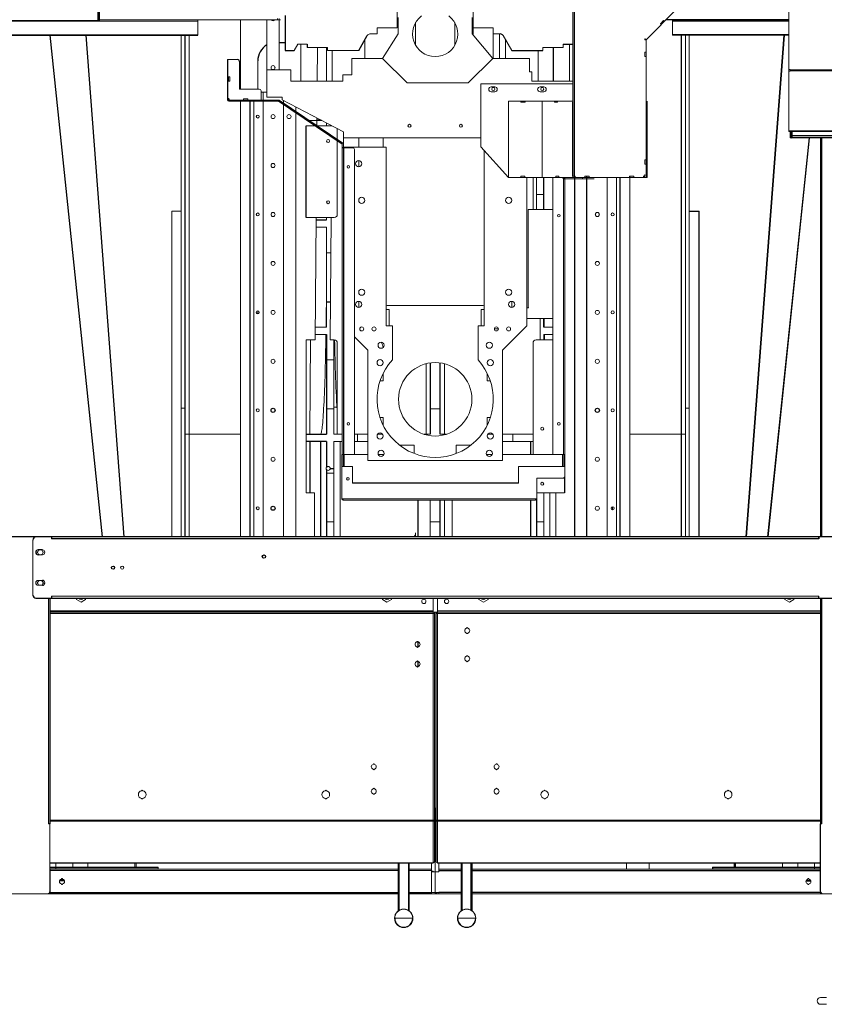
# Model space of a CAD drawing. Header units: inches. Extents: x -20 to 100, y -11 to 104.
# Tile 2 of 6: x 22 to 73, y -7 to 56. Entities that reach past the tile are written whole.
import ezdxf

# ---------------------------------------------------------------- set-up
doc = ezdxf.new("R2010")
doc.units = ezdxf.units.IN
doc.header["$MEASUREMENT"] = 0

msp = doc.modelspace()

# ---------------------------------------------------------------- linework, layer by layer
at = {"color": 142, "linetype": 'Continuous', "lineweight": 18, "true_color": 0x0080c0}
for p, q in [((57.252, 63.008), (57.252, 46.079)), ((45.965, 55.709), (45.965, 57.813)), ((50.846, 57.813), (50.846, 55.244)), ((71.161, 57.116), (71.161, 49.035)), ((46.024, 56.378), (46.024, 55.315)), ((50.787, 55.315), (50.787, 56.378)), ((26.791, 56.185), (9.232, 56.185)), ((33.13, 56.142), (9.232, 56.142)), ((9.232, 56.139), (33.13, 56.139)), ((26.791, 56.224), (26.713, 56.224)), ((38.445, 56.22), (26.713, 56.22)), ((26.752, 56.224), (26.752, 56.22)), ((33.13, 56.22), (33.13, 55.236)), ((35.886, 56.22), (35.886, 51.772)), ((37.579, 56.22), (37.579, 51.24)), ((38.248, 56.299), (38.248, 56.22)), ((38.366, 53.012), (38.366, 56.299)), ((47.146, 54.584), (47.146, 56.046)), ((49.665, 54.584), (49.665, 56.046)), ((62.904, 55.976), (63.1, 56.172)), ((62.959, 55.92), (62.904, 55.976)), ((62.905, 55.977), (62.961, 55.921)), ((63.1, 56.172), (63.156, 56.116)), ((63.681, 56.22), (63.681, 55.236)), ((71.161, 56.139), (63.681, 56.139)), ((26.993, 22.953), (23.637, 55.236)), ((28.369, 22.953), (25.921, 55.236)), ((28.398, 22.953), (25.95, 55.236)), ((32.067, 55.236), (32.067, 22.953)), ((32.579, 55.236), (32.579, 22.953)), ((44.208, 55.315), (44.665, 55.315)), ((44.665, 55.709), (45.965, 55.709)), ((44.665, 55.315), (44.665, 55.709)), ((46.024, 55.315), (45.02, 53.74)), ((52.106, 53.74), (50.787, 55.315)), ((50.846, 55.709), (52.146, 55.709)), ((52.146, 55.709), (52.146, 53.74)), ((52.146, 55.315), (52.604, 55.315)), ((52.539, 53.74), (52.539, 55.315)), ((52.774, 55.216), (53.327, 54.252)), ((71.161, 55.236), (63.681, 55.236)), ((64.508, 55.236), (64.508, 22.953)), ((64.744, 55.236), (64.744, 22.953)), ((39.331, 54.252), (39.57, 54.665)), ((39.57, 54.665), (40.177, 54.665)), ((39.762, 54.665), (39.762, 52.283)), ((43.878, 54.939), (43.878, 53.74)), ((52.933, 53.74), (52.933, 54.939)), ((56.634, 54.449), (56.634, 54.665)), ((57.049, 52.283), (57.049, 54.665)), ((61.898, 54.969), (61.921, 54.993)), ((61.898, 54.969), (61.898, 54.937)), ((61.898, 54.937), (61.976, 54.937)), ((61.921, 54.993), (61.976, 54.937)), ((61.976, 54.937), (61.976, 46.079)), ((40.177, 54.449), (41.476, 54.449)), ((40.824, 54.449), (40.808, 52.283)), ((41.417, 54.449), (41.417, 52.283)), ((41.476, 54.449), (41.476, 54.252)), ((41.476, 54.252), (43.484, 54.252)), ((41.771, 52.283), (41.785, 54.252)), ((55.026, 54.252), (55.04, 52.283)), ((55.335, 54.449), (56.634, 54.449)), ((55.335, 54.252), (55.335, 54.449)), ((61.898, 54.149), (61.898, 53.874)), ((61.898, 54.149), (61.976, 54.149)), ((61.976, 53.874), (61.898, 53.874)), ((35.11, 53.661), (35.031, 53.661)), ((35.11, 53.661), (35.11, 53.662)), ((35.11, 53.662), (35.701, 53.662)), ((35.819, 53.543), (35.819, 51.772)), ((36.988, 51.772), (36.988, 53.583)), ((43.051, 52.677), (43.051, 53.74)), ((43.051, 53.74), (45.02, 53.74)), ((45.02, 53.74), (46.594, 52.165)), ((50.531, 52.165), (52.106, 53.74)), ((52.106, 53.74), (54.469, 53.74)), ((54.469, 53.74), (54.469, 52.874)), ((37.579, 53.012), (39.114, 53.012)), ((38.091, 53.206), (38.091, 53.093)), ((39.114, 53.012), (39.114, 52.283)), ((42.461, 52.283), (42.461, 52.677)), ((42.461, 52.677), (43.051, 52.677)), ((54.469, 52.874), (54.626, 52.874)), ((54.626, 52.874), (54.626, 52.283)), ((71.24, 53.038), (71.161, 53.038)), ((71.24, 52.926), (71.161, 52.926)), ((71.24, 53.038), (71.24, 52.926)), ((76.831, 53.008), (71.24, 53.008)), ((35.11, 52.559), (35.11, 52.284)), ((35.11, 52.559), (35.189, 52.559)), ((35.189, 52.284), (35.11, 52.284)), ((35.189, 52.559), (35.189, 52.284)), ((39.114, 52.283), (42.461, 52.283)), ((46.594, 52.165), (50.531, 52.165)), ((51.346, 52.105), (57.252, 52.105)), ((51.346, 48.047), (51.346, 52.105)), ((54.626, 52.283), (57.252, 52.283)), ((35.819, 51.772), (37.079, 51.772)), ((37.197, 51.654), (37.197, 51.063)), ((37.579, 51.575), (37.197, 51.575)), ((37.343, 51.063), (37.343, 51.575)), ((52.006, 51.908), (52.243, 51.908)), ((52.243, 51.593), (52.006, 51.593)), ((55.156, 51.908), (55.392, 51.908)), ((55.392, 51.593), (55.156, 51.593)), ((35.118, 51.063), (38.331, 51.063)), ((35.118, 50.984), (38.323, 50.984)), ((36.075, 51.063), (35.228, 51.063)), ((35.886, 51.063), (35.886, 51.063)), ((35.886, 22.953), (35.886, 50.984)), ((36.075, 51.063), (36.075, 51.142)), ((36.075, 51.142), (36.35, 51.142)), ((36.35, 51.142), (36.35, 51.063)), ((37.197, 51.063), (36.35, 51.063)), ((36.735, 51.063), (36.735, 51.063)), ((36.735, 22.953), (36.735, 50.984)), ((37.343, 22.953), (37.343, 50.984)), ((37.579, 51.24), (38.563, 51.24)), ((38.331, 51.063), (38.331, 51.063)), ((42.462, 48.296), (38.371, 51.048)), ((38.563, 51.24), (38.563, 51.078)), ((42.5, 49.016), (38.563, 51.078)), ((38.642, 51.037), (38.642, 50.866)), ((38.642, 50.771), (38.642, 22.953)), ((57.252, 51), (53.118, 51)), ((53.118, 46.079), (53.118, 51)), ((53.925, 50.921), (53.925, 51)), ((54.201, 50.921), (53.925, 50.921)), ((54.201, 51), (54.201, 50.921)), ((55.28, 50.921), (55.286, 50.921)), ((55.28, 46.157), (55.28, 50.921)), ((55.283, 50.921), (55.283, 51)), ((55.286, 46.157), (55.286, 50.921)), ((56.073, 50.921), (56.073, 51)), ((56.268, 50.921), (56.073, 50.921)), ((56.268, 51), (56.268, 50.921)), ((57.25, 50.921), (57.25, 46.157)), ((57.25, 50.921), (57.252, 50.921)), ((61.976, 50.803), (62.055, 50.803)), ((62.055, 51), (62.055, 46.079)), ((39.429, 50.624), (39.429, 50.337)), ((39.429, 50.242), (39.429, 22.953)), ((40.095, 49.409), (40.666, 49.409)), ((41.094, 49.752), (40.298, 49.752)), ((40.621, 50), (40.606, 50)), ((40.791, 49.911), (40.787, 49.423)), ((40.807, 49.409), (41.748, 49.409)), ((41.417, 49.583), (41.417, 49.409)), ((42.106, 49.222), (42.106, 49.213)), ((42.106, 49.213), (42.106, 48.535)), ((42.5, 47.992), (42.5, 49.016)), ((71.161, 49.082), (71.24, 49.082)), ((71.24, 49.082), (71.24, 48.642)), ((71.319, 49.035), (71.319, 48.728)), ((71.358, 49.035), (71.358, 48.647)), ((71.366, 49.035), (71.366, 48.642)), ((42.106, 48.44), (42.106, 43.701)), ((42.421, 48.224), (42.421, 28.268)), ((51.346, 48.622), (42.5, 48.622)), ((43.484, 48.031), (43.484, 48.622)), ((45.059, 48.031), (45.059, 48.622)), ((69.822, 22.953), (72.493, 48.642)), ((71.319, 48.736), (71.253, 48.736)), ((71.327, 48.72), (71.358, 48.72)), ((71.335, 48.72), (71.335, 48.655)), ((71.364, 48.76), (71.364, 48.645)), ((71.364, 48.76), (71.366, 48.76)), ((71.364, 48.72), (71.366, 48.72)), ((73.209, 48.622), (73.295, 48.622)), ((73.295, 48.642), (73.295, 22.953)), ((42.421, 48.012), (42.5, 48.012)), ((42.421, 47.992), (43.091, 47.992)), ((42.5, 48.031), (45.256, 48.031)), ((43.209, 47.874), (43.209, 28.268)), ((45.256, 48.031), (45.256, 36.535)), ((53.118, 46.079), (51.346, 48.047)), ((51.555, 36.535), (51.555, 47.815)), ((37.854, 46.907), (37.854, 46.794)), ((43.484, 46.77), (43.484, 47.167)), ((61.898, 47.22), (61.898, 46.945)), ((61.898, 47.22), (61.976, 47.22)), ((61.976, 46.945), (61.898, 46.945)), ((61.898, 46.157), (61.898, 46.275)), ((62.055, 46.275), (61.976, 46.275)), ((53.118, 46.079), (62.055, 46.079)), ((53.906, 46.079), (53.906, 46.157)), ((53.906, 46.157), (54.181, 46.157)), ((54.181, 46.157), (54.181, 46.079)), ((54.311, 46.079), (54.311, 36.535)), ((54.705, 46.079), (54.705, 44.016)), ((54.921, 46.079), (54.921, 44.016)), ((55.286, 46.157), (55.28, 46.157)), ((55.283, 46.079), (55.283, 46.157)), ((55.965, 28.268), (55.965, 46.079)), ((56.17, 46.157), (56.365, 46.157)), ((56.17, 46.079), (56.17, 46.157)), ((56.354, 46.079), (56.353, 46.157)), ((56.365, 46.157), (56.365, 46.079)), ((56.587, 46.079), (56.665, 46)), ((56.665, 28.268), (56.665, 46)), ((56.752, 45.992), (56.665, 45.992)), ((56.673, 45.992), (56.673, 46.079)), ((56.716, 46.079), (56.716, 45.992)), ((56.752, 26.819), (56.752, 46.079)), ((58.642, 46), (56.752, 46)), ((57.409, 46.157), (57.25, 46.157)), ((57.409, 46.157), (57.409, 46.079)), ((57.882, 46), (57.882, 46.079)), ((58.039, 46.079), (58.039, 46.157)), ((58.039, 46.157), (58.315, 46.157)), ((58.315, 46.157), (58.315, 46.079)), ((59.469, 22.953), (59.469, 46.079)), ((60.076, 22.953), (60.076, 46.079)), ((60.913, 46.079), (60.913, 46.157)), ((60.913, 46.157), (61.189, 46.157)), ((60.925, 46.157), (60.925, 22.953)), ((61.189, 46.157), (61.189, 46.079)), ((55.394, 44.98), (54.921, 44.98)), ((43.484, 44.578), (43.484, 44.635)), ((53.327, 44.635), (53.327, 44.578)), ((32.067, 43.918), (31.449, 43.914)), ((31.449, 43.914), (31.449, 22.953)), ((54.398, 37.724), (54.398, 44.016)), ((54.398, 44.016), (55.965, 44.016)), ((58.72, 43.757), (58.72, 43.644)), ((58.957, 43.644), (58.957, 43.757)), ((64.751, 43.923), (64.751, 22.953)), ((65.389, 43.919), (64.751, 43.923)), ((65.362, 43.914), (65.389, 43.919)), ((65.389, 22.953), (65.389, 43.919)), ((41.909, 43.504), (40.095, 43.504)), ((40.744, 43.504), (40.686, 35.63)), ((41.417, 43.504), (41.417, 43.346)), ((41.649, 35.63), (41.707, 43.504)), ((41.417, 42.874), (40.739, 42.874)), ((41.417, 42.874), (41.417, 36.457)), ((41.417, 41.24), (41.69, 41.24)), ((37.854, 40.607), (37.854, 40.495)), ((43.484, 38.672), (43.484, 38.73)), ((53.327, 38.73), (53.327, 38.672)), ((43.484, 37.714), (43.484, 38.112)), ((53.327, 38.112), (53.327, 37.714)), ((36.988, 37.305), (36.988, 37.498)), ((37.854, 37.458), (37.854, 37.345)), ((45.453, 37.598), (45.256, 37.598)), ((51.437, 37.835), (45.374, 37.835)), ((45.453, 36.535), (45.453, 37.598)), ((51.358, 37.598), (51.358, 36.535)), ((51.555, 37.598), (51.358, 37.598)), ((54.409, 37.705), (54.311, 37.705)), ((54.409, 37.724), (54.398, 37.724)), ((54.409, 37.724), (54.409, 37.705)), ((55.965, 37.016), (54.311, 37.016)), ((55.965, 37.008), (54.398, 37.008)), ((55.152, 37.016), (55.162, 35.63)), ((40.692, 36.457), (41.417, 36.457)), ((45.256, 36.535), (45.65, 36.535)), ((45.65, 36.535), (45.65, 34.34)), ((51.161, 36.535), (51.555, 36.535)), ((51.161, 34.34), (51.161, 36.535)), ((52.212, 36.339), (52.473, 36.339)), ((54.311, 36.535), (52.736, 34.961)), ((55.394, 36.457), (55.965, 36.457)), ((40.686, 35.63), (40.095, 35.63)), ((40.095, 25.787), (40.095, 35.63)), ((40.337, 29.567), (40.381, 35.63)), ((41.417, 35.984), (40.689, 35.984)), ((41.909, 35.63), (41.649, 35.63)), ((41.89, 29.567), (41.89, 35.63)), ((44.075, 34.961), (43.209, 35.827)), ((55.965, 35.63), (54.902, 35.63)), ((55.965, 35.984), (55.394, 35.984)), ((55.394, 35.63), (55.394, 35.984)), ((55.439, 35.63), (55.433, 35.984)), ((42.106, 29.567), (42.106, 35.433)), ((44.075, 27.874), (44.075, 34.961)), ((52.736, 34.961), (52.736, 27.874)), ((54.705, 35.433), (54.705, 28.268)), ((38.091, 34.196), (38.091, 34.308)), ((41.89, 34.35), (41.417, 34.35)), ((45.059, 34.144), (45.059, 34.202)), ((47.815, 34.098), (47.815, 29.567)), ((48.996, 29.524), (48.996, 34.098)), ((51.752, 34.202), (51.752, 34.144)), ((44.857, 32.992), (45.059, 32.992)), ((45.059, 32.992), (45.059, 33.481)), ((51.752, 33.481), (51.752, 32.992)), ((51.954, 32.992), (51.752, 32.992)), ((32.067, 31.24), (32.303, 31.24)), ((38.091, 31.046), (38.091, 31.159)), ((41.417, 31.201), (41.89, 31.201)), ((42.074, 31.299), (41.89, 31.299)), ((48.72, 31.201), (48.091, 31.201)), ((64.744, 31.24), (64.508, 31.24)), ((45.059, 30.63), (44.857, 30.63)), ((45.059, 30.141), (45.059, 30.63)), ((51.752, 30.63), (51.752, 30.141)), ((51.954, 30.63), (51.752, 30.63)), ((35.886, 29.567), (32.303, 29.567)), ((42.421, 29.567), (41.89, 29.567)), ((44.075, 29.567), (43.209, 29.567)), ((43.415, 29.094), (43.415, 29.567)), ((45.022, 29.567), (44.702, 29.567)), ((45.059, 29.42), (45.059, 29.478)), ((47.668, 29.567), (48.091, 29.567)), ((48.72, 29.567), (49.143, 29.567)), ((51.752, 29.478), (51.752, 29.42)), ((52.109, 29.567), (51.789, 29.567)), ((54.705, 29.567), (52.736, 29.567)), ((53.396, 29.567), (53.396, 29.094)), ((64.508, 29.567), (60.925, 29.567)), ((42.421, 29.094), (41.89, 29.094)), ((41.89, 22.953), (41.89, 29.094)), ((42.283, 22.953), (42.283, 29.094)), ((44.075, 29.094), (43.209, 29.094)), ((47.047, 28.858), (46.11, 28.858)), ((47.047, 28.326), (47.047, 28.858)), ((49.764, 28.858), (49.764, 28.326)), ((50.701, 28.858), (49.764, 28.858)), ((54.705, 29.094), (52.736, 29.094)), ((42.398, 28.268), (42.398, 25.402)), ((44.075, 28.268), (42.398, 28.268)), ((42.476, 27.48), (42.476, 28.268)), ((42.555, 27.48), (42.555, 28.268)), ((52.736, 27.874), (44.075, 27.874)), ((45.114, 28.268), (44.737, 28.268)), ((52.074, 28.268), (51.697, 28.268)), ((56.752, 28.268), (52.736, 28.268)), ((56.594, 27.48), (56.594, 28.268)), ((56.673, 28.268), (56.673, 27.48)), ((43.079, 27.48), (42.398, 27.48)), ((43.079, 26.417), (43.079, 27.48)), ((56.752, 27.48), (53.772, 27.48)), ((53.772, 27.48), (53.772, 26.417)), ((41.417, 27.067), (41.89, 27.067)), ((54.941, 25.402), (54.941, 26.732)), ((54.941, 26.732), (56.665, 26.732)), ((40.642, 25.787), (40.095, 25.787)), ((40.642, 22.953), (40.642, 25.787)), ((42.398, 25.402), (54.941, 25.402)), ((42.484, 25.402), (42.484, 25.315)), ((54.854, 25.315), (54.854, 25.402)), ((56.716, 25.787), (54.941, 25.787)), ((55.394, 22.953), (55.394, 25.787)), ((55.787, 22.953), (55.787, 25.787)), ((56.169, 25.787), (56.169, 22.953)), ((42.484, 25.315), (54.854, 25.315)), ((48.091, 25.315), (48.091, 22.953)), ((48.996, 22.953), (48.996, 25.315)), ((49.508, 25.315), (49.508, 22.953)), ((59.823, 24.9), (59.823, 24.706)), ((41.417, 23.917), (41.89, 23.917)), ((48.72, 23.917), (48.091, 23.917)), ((54.921, 23.917), (55.394, 23.917)), ((23.72, 22.827), (23.72, 22.953)), ((23.74, 22.827), (23.74, 22.953)), ((47.146, 23.228), (47.146, 22.953)), ((73.071, 22.827), (73.071, 22.953)), ((22.52, 19.213), (22.52, 22.756)), ((22.854, 21.811), (23.13, 21.811)), ((23.13, 20.157), (22.854, 20.157)), ((22.854, 19.843), (23.13, 19.843)), ((23.516, 19.016), (23.516, 4.508)), ((23.72, 19.142), (73.091, 19.142)), ((23.72, 19.016), (23.72, 19.142)), ((23.74, 19.142), (23.74, 19.016)), ((25.321, 18.925), (25.321, 19.016)), ((25.911, 19.016), (25.911, 18.925)), ((45.006, 18.925), (45.006, 19.016)), ((45.596, 19.016), (45.596, 18.925)), ((48.266, 19.016), (48.266, 1.969)), ((48.545, 1.969), (48.545, 19.016)), ((51.215, 19.016), (51.215, 18.925)), ((51.805, 18.925), (51.805, 19.016)), ((70.9, 19.016), (70.9, 18.925)), ((71.49, 18.925), (71.49, 19.016)), ((73.071, 19.142), (73.071, 19.016)), ((73.091, 19.142), (73.091, 19.016)), ((73.295, 19.016), (73.295, 4.508)), ((25.616, 18.754), (25.321, 18.925)), ((25.911, 18.925), (25.616, 18.754)), ((45.301, 18.754), (45.006, 18.925)), ((45.596, 18.925), (45.301, 18.754)), ((51.215, 18.925), (51.51, 18.754)), ((51.51, 18.754), (51.805, 18.925)), ((70.9, 18.925), (71.195, 18.754)), ((71.195, 18.754), (71.49, 18.925)), ((23.602, 18.197), (48.266, 18.197)), ((23.602, 18.111), (48.537, 18.111)), ((23.602, 18.024), (48.352, 18.024)), ((48.274, 18.024), (48.274, 18.111)), ((48.352, 18.111), (48.352, 2.058)), ((48.451, 5.51), (48.451, 18.111)), ((48.459, 2.056), (48.459, 18.111)), ((48.459, 18.024), (73.209, 18.024)), ((48.537, 18.024), (48.537, 18.111)), ((48.545, 18.197), (73.209, 18.197)), ((73.209, 18.119), (48.545, 18.119)), ((48.545, 18.111), (73.209, 18.111)), ((48.459, 5.51), (48.352, 5.51)), ((48.406, 0), (48.406, 5.51)), ((23.602, 4.528), (23.516, 4.528)), ((23.602, 4.508), (23.516, 4.508)), ((23.524, 4.508), (23.524, 4.528)), ((23.602, 4.666), (48.266, 4.666)), ((23.602, 4.508), (23.602, 0.157)), ((48.266, 4.73), (48.352, 4.73)), ((48.545, 4.73), (48.459, 4.73)), ((48.545, 4.666), (73.209, 4.666)), ((73.209, 4.528), (73.295, 4.528)), ((73.209, 4.508), (73.295, 4.508)), ((73.287, 4.508), (73.287, 4.528)), ((48.352, 3.938), (48.451, 3.938)), ((48.451, 3.938), (48.459, 3.937)), ((23.602, 1.994), (48.266, 1.994)), ((48.266, 1.969), (23.602, 1.969)), ((23.996, 1.575), (23.996, 1.969)), ((25.079, 1.969), (25.079, 1.709)), ((26.063, 1.709), (26.063, 1.969)), ((29.085, 1.709), (29.085, 1.969)), ((29.169, 1.969), (29.169, 1.709)), ((46.03, -1.102), (46.03, 1.969)), ((46.089, 1.969), (46.089, -1.063)), ((46.679, -1.063), (46.679, 1.969)), ((46.738, 1.969), (46.738, -1.102)), ((48.169, 1.969), (48.169, 0)), ((48.545, 1.994), (73.209, 1.994)), ((73.209, 1.969), (48.545, 1.969)), ((48.642, 1.417), (48.642, 1.969)), ((50.073, -1.102), (50.073, 1.969)), ((50.132, 1.969), (50.132, -1.063)), ((50.781, 1.969), (50.781, -1.102)), ((60.709, 1.575), (60.709, 1.969)), ((62.165, 1.969), (62.165, 1.575)), ((67.642, 1.969), (67.642, 1.709)), ((70.748, 1.969), (70.748, 1.709)), ((71.732, 1.709), (71.732, 1.969)), ((72.815, 1.575), (72.815, 1.969)), ((23.602, 1.709), (30.571, 1.709)), ((23.602, 1.672), (30.571, 1.672)), ((46.03, 1.575), (23.602, 1.575)), ((23.622, 0), (23.622, 1.575)), ((46.03, 1.488), (23.622, 1.488)), ((30.571, 1.709), (30.571, 1.575)), ((48.169, 1.575), (46.738, 1.575)), ((48.169, 1.488), (46.738, 1.488)), ((48.169, 1.457), (48.189, 1.457)), ((48.642, 1.417), (48.169, 1.417)), ((48.642, 1.575), (50.073, 1.575)), ((50.781, 1.575), (73.189, 1.575)), ((73.209, 1.709), (66.24, 1.709)), ((73.189, 0), (73.189, 1.575)), ((0.059, 0), (46.03, 0)), ((23.622, 0.079), (23.581, 0.079)), ((23.622, 0.161), (23.602, 0.161)), ((23.602, 0.161), (23.622, 0.161)), ((23.602, 0.157), (23.602, 0)), ((23.622, 0.157), (23.602, 0.157)), ((50.073, 0), (46.738, 0)), ((48.642, 0.079), (48.169, 0.079)), ((48.512, 0), (48.512, 0.079)), ((48.642, 0), (48.642, 0.087)), ((74.39, 0), (50.781, 0)), ((73.189, 0.161), (73.209, 0.161)), ((73.209, 0.161), (73.189, 0.161)), ((73.189, 0.157), (73.209, 0.157)), ((73.23, 0.079), (73.189, 0.079)), ((73.209, 0.157), (73.209, 0.079)), ((73.209, 0.079), (73.209, 0)), ((46.967, -1.574), (45.801, -1.574)), ((51.01, -1.574), (49.844, -1.574)), ((73.579, -6.668), (73.198, -6.668)), ((73.198, -7.112), (73.579, -7.112))]:
    msp.add_line(p, q, dxfattribs=at)
at = {"color": 7, "linetype": 'Continuous', "lineweight": 25}
for p, q in [((26.791, 59.646), (26.791, 56.142)), ((26.713, 56.142), (26.713, 57.677)), ((38.76, 56.496), (38.76, 54.252)), ((57.339, 56.939), (57.339, 46.157)), ((61.976, 54.937), (63.943, 56.903)), ((71.161, 56.22), (63.26, 56.22)), ((71.161, 56.142), (63.681, 56.142)), ((9.232, 55.262), (33.13, 55.262)), ((9.232, 55.236), (33.13, 55.236)), ((26.989, 22.953), (23.633, 55.236)), ((32.303, 55.236), (32.303, 22.953)), ((43.484, 54.252), (44.037, 55.216)), ((71.161, 55.262), (63.681, 55.262)), ((64.232, 55.236), (64.232, 22.953)), ((68.413, 22.953), (70.861, 55.236)), ((68.442, 22.953), (70.89, 55.236)), ((38.366, 54.764), (38.76, 54.764)), ((40.177, 54.665), (40.177, 54.449)), ((56.634, 54.665), (57.241, 54.665)), ((57.241, 54.665), (57.252, 54.646)), ((38.76, 54.252), (39.331, 54.252)), ((53.327, 54.252), (55.335, 54.252)), ((55.987, 54.449), (56.003, 52.283)), ((35.031, 53.661), (35.031, 51.071)), ((76.831, 52.947), (71.24, 52.947)), ((35.11, 51.181), (35.11, 51.071)), ((36.497, 51.063), (36.497, 51.063)), ((36.497, 22.953), (36.497, 50.984)), ((42.418, 48.231), (38.328, 50.983)), ((40.095, 43.504), (40.095, 49.409)), ((41.072, 49.764), (40.789, 49.764)), ((77.618, 49.035), (71.161, 49.035)), ((76.831, 49.061), (71.24, 49.061)), ((42.5, 48.228), (42.5, 48.228)), ((69.818, 22.953), (72.489, 48.642)), ((74.39, 48.642), (71.24, 48.642)), ((74.39, 48.768), (71.366, 48.768)), ((73.209, 48.622), (73.209, 22.953)), ((42.508, 47.992), (42.508, 28.268)), ((55.394, 44.016), (55.394, 46.079)), ((57.382, 22.953), (57.382, 46.157)), ((58.169, 22.953), (58.169, 46.157)), ((60.314, 22.953), (60.314, 46.079)), ((61.78, 46.157), (61.898, 46.157)), ((64.751, 43.918), (65.362, 43.914)), ((65.362, 43.914), (65.362, 22.953)), ((40.743, 43.346), (41.417, 43.346)), ((41.417, 38.091), (41.667, 38.091)), ((55.394, 36.457), (55.394, 37.016)), ((41.417, 35.984), (41.417, 29.567)), ((48.091, 34.152), (48.091, 29.567)), ((48.72, 29.567), (48.72, 34.152)), ((40.095, 29.567), (41.417, 29.567)), ((41.417, 29.094), (40.095, 29.094)), ((40.337, 29.094), (40.337, 25.787)), ((41.024, 29.094), (41.024, 22.953)), ((41.417, 29.094), (41.417, 27.448)), ((54.528, 29.094), (54.528, 28.268)), ((41.417, 27.276), (41.417, 22.953)), ((41.647, 27.362), (41.89, 27.362)), ((56.716, 26.789), (56.716, 25.787)), ((53.772, 26.417), (43.079, 26.417)), ((54.921, 25.402), (54.921, 22.953)), ((47.303, 22.953), (47.303, 25.315)), ((48.72, 22.953), (48.72, 25.315)), ((54.528, 25.315), (54.528, 22.953)), ((74.094, 22.953), (9.134, 22.953)), ((73.091, 22.827), (23.72, 22.827)), ((73.091, 22.953), (73.091, 22.827)), ((23.13, 22.126), (22.854, 22.126)), ((22.717, 19.016), (74.094, 19.016)), ((23.602, 19.016), (23.602, 4.508)), ((73.209, 19.016), (73.209, 4.508)), ((48.266, 18.119), (23.602, 18.119)), ((47.303, 15.867), (47.303, 16.221)), ((47.303, 14.607), (47.303, 14.961)), ((23.602, 4.727), (48.266, 4.727)), ((48.545, 4.727), (73.209, 4.727)), ((73.209, 0.157), (73.209, 4.508)), ((50.722, -1.063), (50.722, 1.969)), ((67.726, 1.709), (67.726, 1.969)), ((48.642, 1.488), (50.073, 1.488)), ((50.781, 1.488), (73.189, 1.488)), ((66.24, 1.709), (66.24, 1.575)), ((73.209, 1.672), (66.24, 1.672)), ((23.622, 0.866), (23.602, 0.866)), ((23.622, 0.823), (23.602, 0.823)), ((24.547, 0.823), (24.232, 0.823)), ((24.531, 0.866), (24.249, 0.866)), ((72.264, 0.823), (72.579, 0.823)), ((72.28, 0.866), (72.562, 0.866)), ((73.189, 0.866), (73.209, 0.866)), ((73.189, 0.823), (73.209, 0.823)), ((23.622, 0.087), (46.03, 0.087)), ((46.738, 0.087), (48.169, 0.087)), ((50.073, 0.087), (48.642, 0.087)), ((73.189, 0.087), (50.781, 0.087))]:
    msp.add_line(p, q, dxfattribs=at)
at = {"color": 142, "linetype": 'Continuous', "lineweight": 18, "true_color": 0x0080c0, "flags": 128}
for points in [[(45.374, 37.835), (45.313, 37.841), (45.256, 37.858)], [(51.555, 37.858), (51.498, 37.841), (51.437, 37.835)], [(55.418, 37.016), (55.42, 36.846), (55.426, 36.457)], [(41.041, 29.567), (41.055, 29.592), (41.069, 29.632), (41.083, 29.686), (41.097, 29.755), (41.111, 29.838), (41.124, 29.936), (41.138, 30.047), (41.151, 30.173), (41.165, 30.313), (41.178, 30.466), (41.191, 30.633), (41.203, 30.813), (41.216, 31.006), (41.228, 31.212), (41.24, 31.43), (41.251, 31.661), (41.263, 31.904), (41.274, 32.158), (41.285, 32.423), (41.295, 32.7), (41.305, 32.987), (41.315, 33.284), (41.324, 33.592), (41.333, 33.908), (41.342, 34.234), (41.35, 34.569), (41.357, 34.911), (41.365, 35.262), (41.371, 35.62), (41.378, 35.984)]]:
    msp.add_lwpolyline(points, dxfattribs=at)
at = {"color": 142, "linetype": 'Continuous', "lineweight": 18, "true_color": 0x0080c0}
for centre, radius in [((37.972, 53.15), 0.131), ((52.146, 51.772), 0.0968), ((55.295, 51.772), 0.0968), ((36.988, 50), 0.0968), ((37.972, 50), 0.131), ((38.996, 50), 0.131), ((46.752, 49.409), 0.0968), ((50.059, 49.409), 0.0968), ((41.516, 48.425), 0.0968), ((37.972, 46.85), 0.131), ((43.484, 46.969), 0.199), ((42.813, 46.769), 0.0827), ((41.516, 44.488), 0.0968), ((43.681, 44.606), 0.199), ((53.13, 44.606), 0.199), ((36.988, 43.701), 0.0968), ((37.972, 43.701), 0.131), ((58.839, 43.701), 0.131), ((59.823, 43.701), 0.0968), ((56.358, 43.622), 0.0827), ((37.972, 40.551), 0.131), ((58.839, 40.551), 0.131), ((43.681, 38.701), 0.199), ((53.13, 38.701), 0.199), ((43.484, 37.913), 0.199), ((53.327, 37.913), 0.199), ((36.988, 37.402), 0.0968), ((37.972, 37.402), 0.131), ((58.839, 37.402), 0.131), ((59.823, 37.402), 0.0968), ((43.681, 36.339), 0.131), ((44.469, 36.339), 0.131), ((52.343, 36.339), 0.131), ((53.13, 36.339), 0.131), ((44.926, 35.291), 0.199), ((51.885, 35.291), 0.199), ((37.972, 34.252), 0.131), ((44.862, 34.173), 0.199), ((51.949, 34.173), 0.199), ((58.839, 34.252), 0.131), ((48.406, 31.811), 2.362), ((36.988, 31.102), 0.0968), ((59.823, 31.102), 0.0968), ((42.816, 30.234), 0.0827), ((55.295, 29.921), 0.0968), ((56.358, 30.236), 0.0827), ((44.862, 29.449), 0.199), ((51.949, 29.449), 0.199), ((44.926, 28.331), 0.199), ((51.885, 28.331), 0.199), ((37.972, 27.953), 0.131), ((58.839, 27.953), 0.131), ((41.516, 27.362), 0.131), ((42.791, 26.693), 0.0827), ((55.295, 26.378), 0.0968), ((36.988, 24.803), 0.0968), ((58.839, 24.803), 0.131), ((59.823, 24.803), 0.0968), ((28.264, 20.984), 0.102), ((47.675, 18.808), 0.138), ((49.136, 18.808), 0.138)]:
    msp.add_circle(centre, radius, dxfattribs=at)
at = {"color": 7, "linetype": 'Continuous', "lineweight": 25}
for centre, radius in [((37.972, 31.102), 0.131), ((58.839, 31.102), 0.131), ((37.972, 24.803), 0.131), ((37.382, 21.693), 0.102), ((27.673, 20.984), 0.102)]:
    msp.add_circle(centre, radius, dxfattribs=at)
at = {"color": 142, "linetype": 'Continuous', "lineweight": 18, "true_color": 0x0080c0}
for centre, radius, start, end in [((48.406, 55.315), 1.457, 127.45283, 52.54717), ((37.972, 56.299), 0.131, 216.99715, 323.00285), ((44.208, 55.118), 0.197, 90, 150.18351), ((37.079, 51.654), 0.118, 0, 90), ((52.006, 51.75), 0.157, 90, 270), ((52.243, 51.75), 0.157, 270, 90), ((55.156, 51.75), 0.157, 90, 270), ((55.392, 51.75), 0.157, 270, 90), ((35.118, 51.071), 0.0866, 180, 270), ((35.228, 51.181), 0.118, 180, 270), ((35.118, 51.071), 0.00787, 180, 270), ((38.323, 50.976), 0.00787, 56.06445, 90), ((38.323, 50.976), 0.0866, 56.06445, 84.85025), ((71.398, 48.799), 0.157, 180, 257.60532), ((42.413, 48.224), 0.00787, 0, 56.06445), ((42.413, 48.224), 0.0866, 2.77436, 56.06445), ((71.327, 48.728), 0.00787, 180, 270), ((43.091, 47.874), 0.118, 0, 90), ((61.78, 46.275), 0.118, 270, 360), ((64.749, 43.972), 0.0488, 264.03824, 271.69599), ((41.909, 43.701), 0.197, 270, 0), ((-266.33, 40.896), 307.748, 359.17344, 0.01228), ((41.909, 35.433), 0.197, 0, 90), ((152.487, 37.092), 110.561, 180.75839, 183.27459), ((44.35, 35.075), 0.709, 5.32794, 35.84934), ((54.902, 35.433), 0.197, 90, 180), ((48.406, 31.811), 3.74, 137.4631, 42.5369), ((56.594, 26.89), 0.157, 270, 360), ((42.484, 25.402), 0.0866, 180, 270), ((42.484, 25.402), 0.00787, 180, 270), ((46.752, 23.228), 0.394, 315.573, 360), ((22.836, 21.969), 0.0394, 90, 270), ((22.992, 21.969), 0.161, 102.68038, 165.88302), ((22.992, 21.969), 0.161, 194.11698, 257.31962), ((22.992, 21.969), 0.161, 14.11698, 77.31962), ((22.992, 21.969), 0.161, 282.68038, 345.88302), ((23.13, 21.969), 0.157, 270, 90), ((23.149, 21.969), 0.0394, 270, 90), ((22.854, 20), 0.157, 90, 270), ((22.836, 20), 0.0394, 90, 270), ((22.992, 20), 0.161, 102.68038, 165.88302), ((22.992, 20), 0.161, 194.11698, 257.31962), ((22.992, 20), 0.161, 14.11698, 77.31962), ((22.992, 20), 0.161, 282.68038, 345.88302), ((23.149, 20), 0.0394, 270, 90), ((25.616, 19.095), 0.157, 210.20862, 329.79138), ((45.301, 19.095), 0.157, 210.20862, 329.79138), ((51.51, 19.095), 0.157, 210.20862, 329.79138), ((71.195, 19.095), 0.157, 210.20862, 329.79138), ((50.467, 17.086), 0.0394, 360, 180), ((50.467, 16.93), 0.161, 104.11698, 255.88302), ((50.467, 16.773), 0.0394, 180, 0), ((50.467, 16.93), 0.161, 284.11698, 75.88302), ((47.27, 16.044), 0.161, 104.11698, 255.88302), ((47.27, 16.2), 0.0394, 0, 180), ((47.27, 15.887), 0.0394, 180, 0), ((47.27, 16.044), 0.161, 284.11698, 75.88302), ((50.467, 15.119), 0.161, 104.11698, 255.88302), ((50.467, 15.275), 0.0394, 360, 180), ((50.467, 15.119), 0.161, 284.11698, 75.88302), ((47.27, 14.784), 0.161, 104.11698, 255.88302), ((47.27, 14.941), 0.0394, 0, 180), ((47.27, 14.627), 0.0394, 180, 0), ((47.27, 14.784), 0.161, 284.11698, 75.88302), ((50.467, 14.962), 0.0394, 180, 0), ((44.455, 8.17), 0.161, 104.11698, 255.88302), ((44.455, 8.326), 0.0394, 360, 180), ((44.455, 8.17), 0.161, 284.11698, 75.88302), ((52.356, 8.17), 0.161, 104.11698, 255.88302), ((52.356, 8.326), 0.0394, 360, 180), ((52.356, 8.17), 0.161, 284.11698, 75.88302), ((44.455, 8.013), 0.0394, 180, 360), ((52.356, 8.013), 0.0394, 180, 0), ((29.553, 6.378), 0.246, 99.2069, 260.7931), ((29.553, 6.621), 0.0394, 360, 180), ((29.553, 6.378), 0.246, 279.2069, 80.7931), ((41.364, 6.378), 0.246, 99.2069, 260.7931), ((41.364, 6.621), 0.0394, 0, 180), ((41.364, 6.378), 0.246, 279.2069, 80.7931), ((44.455, 6.595), 0.161, 104.11698, 255.88302), ((44.455, 6.752), 0.0394, 360, 180), ((44.455, 6.438), 0.0394, 180, 0), ((44.455, 6.595), 0.161, 284.11698, 75.88302), ((52.356, 6.595), 0.161, 104.11698, 255.88302), ((52.356, 6.752), 0.0394, 360, 180), ((52.356, 6.438), 0.0394, 180, 0), ((52.356, 6.595), 0.161, 284.11698, 75.88302), ((55.447, 6.378), 0.246, 99.2069, 260.7931), ((55.447, 6.621), 0.0394, 0, 180), ((55.447, 6.378), 0.246, 279.2069, 80.7931), ((67.258, 6.378), 0.246, 99.2069, 260.7931), ((67.258, 6.621), 0.0394, 360, 180), ((67.258, 6.378), 0.246, 279.2069, 80.7931), ((29.553, 6.136), 0.0394, 180, 360), ((41.364, 6.136), 0.0394, 180, 0), ((55.447, 6.136), 0.0394, 180, 0), ((67.258, 6.136), 0.0394, 180, 360), ((48.277, 4.74), 0.0773, 261.95053, 348.57825), ((48.534, 4.74), 0.0773, 191.42175, 278.04947), ((48.277, 2.073), 0.0773, 261.95053, 348.57825), ((48.534, 2.073), 0.0773, 191.42175, 278.04947), ((48.189, 1.26), 0.197, 53.1301, 90), ((24.39, 0.787), 0.161, 104.11698, 255.88302), ((24.39, 0.944), 0.0394, 360, 180), ((24.39, 0.787), 0.161, 284.11698, 75.88302), ((72.421, 0.787), 0.161, 104.11698, 255.88302), ((72.421, 0.944), 0.0394, 0, 180), ((72.421, 0.787), 0.161, 284.11698, 75.88302), ((23.445, 0.157), 0.157, 270, 0), ((23.516, 0.087), 0.0866, 270, 0), ((24.39, 0.631), 0.0394, 180, 360), ((48.512, 0.087), 0.0866, 185.21591, 270), ((72.421, 0.631), 0.0394, 180, 360), ((73.366, 0.157), 0.157, 180, 270), ((46.384, -1.574), 0.591, 0, 180), ((46.384, -1.574), 0.583, 0, 180), ((50.427, -1.574), 0.591, 0, 180), ((50.427, -1.574), 0.583, 0, 180), ((46.384, -1.574), 0.591, 180, 0), ((50.427, -1.574), 0.591, 180, 0), ((73.2, -6.887), 0.219, 90.45469, 180.79617), ((73.201, -6.892), 0.22, 179.40688, 269.34227)]:
    msp.add_arc(centre, radius, start, end, dxfattribs=at)
at = {"color": 7, "linetype": 'Continuous', "lineweight": 25}
for centre, radius, start, end in [((52.604, 55.118), 0.197, 29.81649, 90), ((38.169, 53.583), 1.181, 120, 180), ((35.701, 53.543), 0.118, 0, 90), ((71.327, 48.728), 0.0866, 180, 270), ((22.717, 22.756), 0.197, 90, 180), ((22.854, 21.969), 0.157, 90, 270), ((23.13, 20), 0.157, 270, 90), ((22.717, 19.213), 0.197, 180, 270), ((46.384, -1.574), 0.583, 180, 0), ((50.427, -1.574), 0.583, 180, 0)]:
    msp.add_arc(centre, radius, start, end, dxfattribs=at)

doc.saveas('drawing.dxf')
